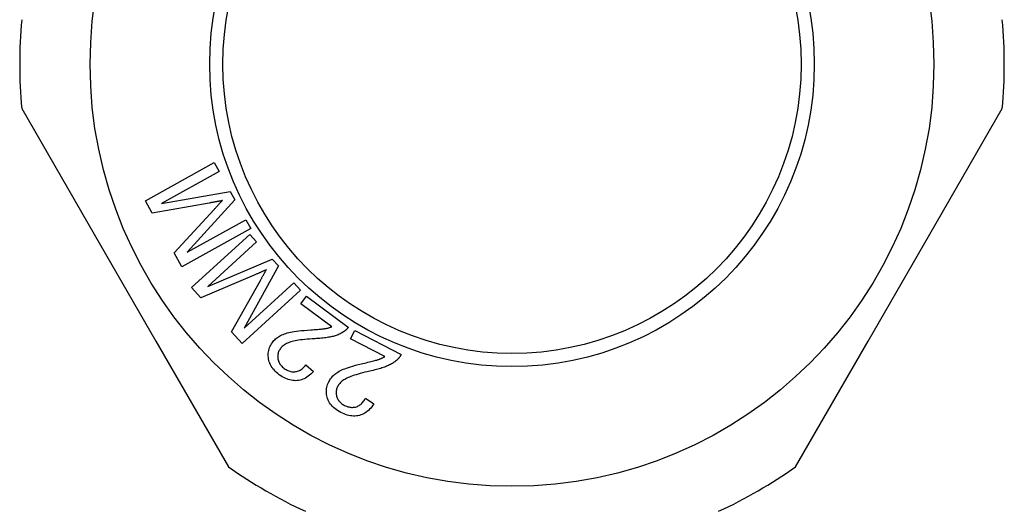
# Model space of a CAD drawing. Header units: millimetres. Extents: x 56 to 3776, y 27 to 364.
# Tile 4 of 15: x 404 to 442, y 174 to 192. Entities that reach past the tile are written whole.
import ezdxf

# ---------------------------------------------------------------- set-up
doc = ezdxf.new("R2010")
doc.units = ezdxf.units.MM
doc.layers.add('DETAIL', color=2, linetype='Continuous')

msp = doc.modelspace()

# ---------------------------------------------------------------- linework, layer by layer
at = {"layer": 'DETAIL'}
for p, q in [((404.426, 189.062), (407.181, 184.289)), ((438.977, 184.289), (441.733, 189.062)), ((409.13, 185.559), (411.754, 187.012)), ((411.754, 187.012), (411.939, 186.678)), ((411.939, 186.678), (409.743, 185.462)), ((409.743, 185.462), (412.363, 185.912)), ((412.363, 185.912), (412.536, 185.6)), ((409.388, 185.093), (409.13, 185.559)), ((411.563, 185.474), (409.388, 185.093)), ((412.536, 185.6), (410.723, 183.603)), ((410.229, 183.575), (411.742, 185.226)), ((410.723, 183.603), (412.957, 184.84)), ((412.957, 184.84), (413.142, 184.506)), ((413.142, 184.506), (410.518, 183.053)), ((407.181, 184.289), (409.532, 180.217)), ((410.887, 182.258), (413.107, 184.276)), ((413.364, 183.993), (411.506, 182.304)), ((413.107, 184.276), (413.364, 183.993)), ((436.626, 180.217), (438.977, 184.289)), ((410.518, 183.053), (410.229, 183.575)), ((411.506, 182.304), (413.953, 183.345)), ((413.953, 183.345), (414.193, 183.081)), ((414.193, 183.081), (412.888, 180.72)), ((413.275, 182.735), (411.246, 181.864)), ((412.413, 180.579), (413.507, 182.534)), ((412.888, 180.72), (414.778, 182.438)), ((414.778, 182.438), (415.034, 182.156)), ((411.246, 181.864), (410.887, 182.258)), ((415.034, 182.156), (412.815, 180.138)), ((415.046, 181.643), (415.256, 181.929)), ((415.256, 181.929), (416.852, 180.752)), ((416.229, 180.771), (415.046, 181.643)), ((412.815, 180.138), (412.413, 180.579)), ((416.934, 180.306), (417.095, 180.622)), ((417.095, 180.622), (418.861, 179.721)), ((409.532, 180.217), (412.288, 175.444)), ((418.244, 179.638), (416.934, 180.306)), ((433.871, 175.444), (436.626, 180.217)), ((415.241, 179.323), (415.524, 179.067)), ((417.505, 178.049), (417.826, 177.842))]:
    msp.add_line(p, q, dxfattribs=at)
at = {"layer": 'DETAIL', "flags": 128}
for points in [[(412.061, 185.567), (412.046, 185.564), (412.032, 185.561), (412.016, 185.558), (412, 185.555), (411.984, 185.551), (411.967, 185.548), (411.949, 185.545), (411.931, 185.541), (411.913, 185.538), (411.893, 185.534), (411.873, 185.53), (411.853, 185.526), (411.832, 185.523), (411.81, 185.519), (411.788, 185.514), (411.765, 185.51), (411.742, 185.506), (411.718, 185.502), (411.694, 185.497), (411.669, 185.493), (411.643, 185.488), (411.617, 185.484), (411.59, 185.479), (411.563, 185.474)], [(411.742, 185.226), (411.76, 185.245), (411.777, 185.263), (411.794, 185.282), (411.81, 185.299), (411.826, 185.317), (411.842, 185.334), (411.857, 185.35), (411.872, 185.366), (411.887, 185.382), (411.901, 185.397), (411.915, 185.412), (411.928, 185.426), (411.941, 185.44), (411.954, 185.454), (411.966, 185.467), (411.978, 185.48), (411.99, 185.492), (412.001, 185.504), (412.012, 185.516), (412.022, 185.527), (412.032, 185.537), (412.042, 185.548), (412.052, 185.557), (412.061, 185.567)], [(413.738, 182.939), (413.725, 182.933), (413.711, 182.927), (413.697, 182.92), (413.682, 182.914), (413.667, 182.907), (413.651, 182.9), (413.635, 182.892), (413.618, 182.885), (413.601, 182.877), (413.583, 182.869), (413.564, 182.861), (413.545, 182.852), (413.526, 182.844), (413.506, 182.835), (413.485, 182.826), (413.464, 182.816), (413.442, 182.807), (413.42, 182.797), (413.397, 182.787), (413.374, 182.777), (413.35, 182.767), (413.325, 182.756), (413.301, 182.746), (413.275, 182.735)], [(413.507, 182.534), (413.519, 182.557), (413.532, 182.579), (413.544, 182.6), (413.556, 182.621), (413.567, 182.642), (413.579, 182.662), (413.59, 182.682), (413.601, 182.701), (413.611, 182.719), (413.622, 182.737), (413.632, 182.755), (413.641, 182.772), (413.651, 182.789), (413.66, 182.805), (413.669, 182.82), (413.678, 182.836), (413.686, 182.85), (413.694, 182.864), (413.702, 182.878), (413.71, 182.891), (413.717, 182.904), (413.725, 182.916), (413.731, 182.928), (413.738, 182.939)], [(413.966, 180.172), (413.994, 180.207), (414.023, 180.242), (414.055, 180.274), (414.087, 180.305), (414.122, 180.335), (414.158, 180.362), (414.196, 180.389), (414.236, 180.414), (414.278, 180.437), (414.322, 180.459), (414.37, 180.48), (414.42, 180.499), (414.473, 180.517), (414.529, 180.534), (414.588, 180.549), (414.65, 180.563), (414.717, 180.576), (414.792, 180.588), (414.876, 180.6), (414.968, 180.612), (415.069, 180.622), (415.177, 180.633), (415.294, 180.642), (415.42, 180.652)], [(415.42, 180.652), (415.489, 180.656), (415.555, 180.66), (415.617, 180.665), (415.674, 180.669), (415.727, 180.673), (415.776, 180.677), (415.822, 180.681), (415.862, 180.686), (415.899, 180.69), (415.932, 180.694), (415.961, 180.698), (415.985, 180.702), (416.007, 180.706), (416.029, 180.711), (416.051, 180.716), (416.072, 180.721), (416.093, 180.726), (416.113, 180.732), (416.133, 180.737), (416.153, 180.744), (416.173, 180.75), (416.192, 180.757), (416.211, 180.764), (416.229, 180.771)], [(416.665, 180.572), (416.634, 180.552), (416.602, 180.534), (416.57, 180.516), (416.536, 180.499), (416.501, 180.483), (416.466, 180.468), (416.429, 180.454), (416.392, 180.44), (416.354, 180.428), (416.314, 180.416), (416.274, 180.405), (416.233, 180.395), (416.19, 180.385), (416.145, 180.376), (416.098, 180.368), (416.048, 180.36), (415.997, 180.352), (415.943, 180.346), (415.887, 180.339), (415.829, 180.333), (415.769, 180.328), (415.706, 180.323), (415.642, 180.319), (415.575, 180.315)], [(416.852, 180.752), (416.845, 180.743), (416.839, 180.734), (416.832, 180.725), (416.826, 180.717), (416.819, 180.708), (416.812, 180.7), (416.805, 180.692), (416.797, 180.684), (416.79, 180.676), (416.783, 180.668), (416.775, 180.66), (416.767, 180.652), (416.759, 180.645), (416.751, 180.638), (416.743, 180.63), (416.735, 180.623), (416.727, 180.617), (416.718, 180.61), (416.71, 180.603), (416.701, 180.597), (416.692, 180.59), (416.683, 180.584), (416.674, 180.578), (416.665, 180.572)], [(415.575, 180.315), (415.472, 180.309), (415.375, 180.302), (415.282, 180.295), (415.194, 180.287), (415.111, 180.278), (415.033, 180.268), (414.96, 180.257), (414.891, 180.246), (414.828, 180.234), (414.77, 180.222), (414.716, 180.209), (414.668, 180.195), (414.623, 180.18), (414.58, 180.164), (414.539, 180.146), (414.5, 180.128), (414.464, 180.108), (414.429, 180.088), (414.397, 180.066), (414.367, 180.043), (414.338, 180.019), (414.312, 179.993), (414.288, 179.967), (414.267, 179.939)], [(414.225, 178.947), (414.169, 178.99), (414.117, 179.035), (414.069, 179.081), (414.025, 179.127), (413.985, 179.175), (413.949, 179.225), (413.917, 179.275), (413.889, 179.327), (413.865, 179.38), (413.845, 179.434), (413.829, 179.489), (413.817, 179.545), (413.809, 179.602), (413.804, 179.657), (413.803, 179.712), (413.806, 179.766), (413.813, 179.82), (413.824, 179.873), (413.838, 179.924), (413.856, 179.975), (413.878, 180.026), (413.904, 180.075), (413.933, 180.124), (413.966, 180.172)], [(414.267, 179.939), (414.246, 179.91), (414.228, 179.879), (414.212, 179.849), (414.198, 179.817), (414.187, 179.786), (414.178, 179.753), (414.172, 179.721), (414.167, 179.687), (414.165, 179.654), (414.166, 179.619), (414.168, 179.584), (414.174, 179.549), (414.181, 179.514), (414.191, 179.48), (414.202, 179.446), (414.217, 179.414), (414.233, 179.382), (414.252, 179.352), (414.273, 179.322), (414.297, 179.293), (414.322, 179.265), (414.35, 179.238), (414.381, 179.212), (414.413, 179.186)], [(417.465, 179.389), (417.533, 179.404), (417.597, 179.419), (417.657, 179.433), (417.713, 179.447), (417.765, 179.46), (417.813, 179.472), (417.857, 179.484), (417.896, 179.494), (417.932, 179.504), (417.964, 179.514), (417.991, 179.523), (418.015, 179.531), (418.036, 179.538), (418.057, 179.546), (418.077, 179.554), (418.097, 179.563), (418.117, 179.572), (418.136, 179.58), (418.155, 179.589), (418.174, 179.599), (418.192, 179.608), (418.21, 179.618), (418.227, 179.628), (418.244, 179.638)], [(418.706, 179.513), (418.679, 179.489), (418.651, 179.465), (418.622, 179.442), (418.591, 179.42), (418.56, 179.399), (418.527, 179.378), (418.494, 179.358), (418.459, 179.338), (418.423, 179.32), (418.386, 179.302), (418.348, 179.284), (418.309, 179.267), (418.269, 179.251), (418.226, 179.235), (418.18, 179.219), (418.133, 179.203), (418.083, 179.187), (418.031, 179.172), (417.977, 179.157), (417.921, 179.141), (417.862, 179.126), (417.802, 179.112), (417.739, 179.097), (417.673, 179.082)], [(418.861, 179.721), (418.857, 179.711), (418.852, 179.701), (418.847, 179.692), (418.842, 179.682), (418.836, 179.672), (418.831, 179.663), (418.825, 179.654), (418.819, 179.645), (418.813, 179.635), (418.807, 179.627), (418.801, 179.618), (418.795, 179.609), (418.788, 179.6), (418.781, 179.592), (418.775, 179.583), (418.768, 179.575), (418.76, 179.567), (418.753, 179.559), (418.746, 179.551), (418.738, 179.543), (418.73, 179.535), (418.723, 179.528), (418.715, 179.52), (418.706, 179.513)], [(415.524, 179.067), (415.476, 179.016), (415.428, 178.969), (415.379, 178.926), (415.329, 178.887), (415.279, 178.852), (415.228, 178.821), (415.176, 178.795), (415.123, 178.772), (415.07, 178.753), (415.016, 178.739), (414.961, 178.728), (414.905, 178.721), (414.849, 178.718), (414.793, 178.72), (414.737, 178.725), (414.681, 178.734), (414.624, 178.747), (414.567, 178.764), (414.511, 178.784), (414.454, 178.809), (414.397, 178.838), (414.34, 178.87), (414.283, 178.907), (414.225, 178.947)], [(414.413, 179.186), (414.449, 179.161), (414.485, 179.139), (414.521, 179.12), (414.557, 179.103), (414.593, 179.089), (414.629, 179.077), (414.665, 179.068), (414.702, 179.062), (414.739, 179.058), (414.776, 179.057), (414.812, 179.059), (414.85, 179.064), (414.886, 179.071), (414.922, 179.08), (414.958, 179.093), (414.992, 179.108), (415.026, 179.125), (415.059, 179.146), (415.091, 179.169), (415.123, 179.194), (415.153, 179.222), (415.183, 179.253), (415.213, 179.287), (415.241, 179.323)], [(416.109, 178.679), (416.131, 178.718), (416.154, 178.757), (416.18, 178.794), (416.207, 178.83), (416.236, 178.864), (416.267, 178.898), (416.301, 178.93), (416.336, 178.961), (416.373, 178.991), (416.414, 179.02), (416.457, 179.048), (416.504, 179.075), (416.553, 179.102), (416.606, 179.127), (416.661, 179.152), (416.72, 179.176), (416.784, 179.199), (416.856, 179.224), (416.937, 179.249), (417.026, 179.276), (417.123, 179.303), (417.229, 179.33), (417.343, 179.359), (417.465, 179.389)], [(417.673, 179.082), (417.573, 179.059), (417.478, 179.037), (417.387, 179.014), (417.302, 178.992), (417.221, 178.969), (417.146, 178.947), (417.076, 178.925), (417.01, 178.903), (416.949, 178.881), (416.894, 178.859), (416.843, 178.837), (416.798, 178.815), (416.756, 178.793), (416.716, 178.77), (416.679, 178.747), (416.643, 178.722), (416.61, 178.697), (416.58, 178.671), (416.551, 178.644), (416.525, 178.616), (416.501, 178.588), (416.48, 178.559), (416.46, 178.529), (416.443, 178.498)], [(416.564, 177.512), (416.502, 177.546), (416.444, 177.581), (416.389, 177.619), (416.338, 177.658), (416.29, 177.699), (416.247, 177.741), (416.207, 177.786), (416.171, 177.832), (416.139, 177.88), (416.11, 177.93), (416.085, 177.982), (416.064, 178.036), (416.047, 178.09), (416.033, 178.144), (416.023, 178.199), (416.018, 178.252), (416.016, 178.306), (416.018, 178.36), (416.023, 178.413), (416.033, 178.467), (416.046, 178.52), (416.063, 178.573), (416.085, 178.626), (416.109, 178.679)], [(416.443, 178.498), (416.428, 178.465), (416.415, 178.433), (416.404, 178.4), (416.396, 178.367), (416.39, 178.333), (416.387, 178.3), (416.385, 178.267), (416.387, 178.233), (416.39, 178.2), (416.396, 178.166), (416.404, 178.132), (416.415, 178.098), (416.428, 178.064), (416.443, 178.032), (416.46, 178.001), (416.48, 177.971), (416.501, 177.943), (416.525, 177.916), (416.551, 177.89), (416.578, 177.865), (416.608, 177.842), (416.64, 177.82), (416.674, 177.799), (416.711, 177.779)], [(416.711, 177.779), (416.75, 177.76), (416.789, 177.744), (416.828, 177.731), (416.866, 177.72), (416.904, 177.712), (416.942, 177.706), (416.979, 177.703), (417.016, 177.703), (417.053, 177.706), (417.089, 177.711), (417.125, 177.718), (417.161, 177.729), (417.196, 177.742), (417.23, 177.757), (417.263, 177.775), (417.295, 177.796), (417.325, 177.819), (417.354, 177.844), (417.383, 177.872), (417.409, 177.902), (417.435, 177.935), (417.46, 177.971), (417.483, 178.008), (417.505, 178.049)], [(417.826, 177.842), (417.787, 177.784), (417.748, 177.73), (417.706, 177.679), (417.664, 177.633), (417.62, 177.59), (417.574, 177.552), (417.527, 177.517), (417.479, 177.486), (417.429, 177.459), (417.378, 177.435), (417.326, 177.416), (417.272, 177.4), (417.217, 177.388), (417.162, 177.38), (417.105, 177.376), (417.048, 177.376), (416.99, 177.38), (416.932, 177.387), (416.872, 177.398), (416.812, 177.413), (416.751, 177.432), (416.69, 177.455), (416.628, 177.482), (416.564, 177.512)]]:
    msp.add_lwpolyline(points, dxfattribs=at)
at = {"layer": 'DETAIL'}
for radius in [16.05, 11.5, 11]:
    msp.add_circle((423.079, 190.753), radius, dxfattribs=at)
for start, end in [(174.8189, 185.1811), (354.8189, 5.1811), (234.8189, 245.1811), (294.8189, 305.1811)]:
    msp.add_arc((423.079, 190.753), 18.73, start, end, dxfattribs=at)

doc.saveas('drawing.dxf')
